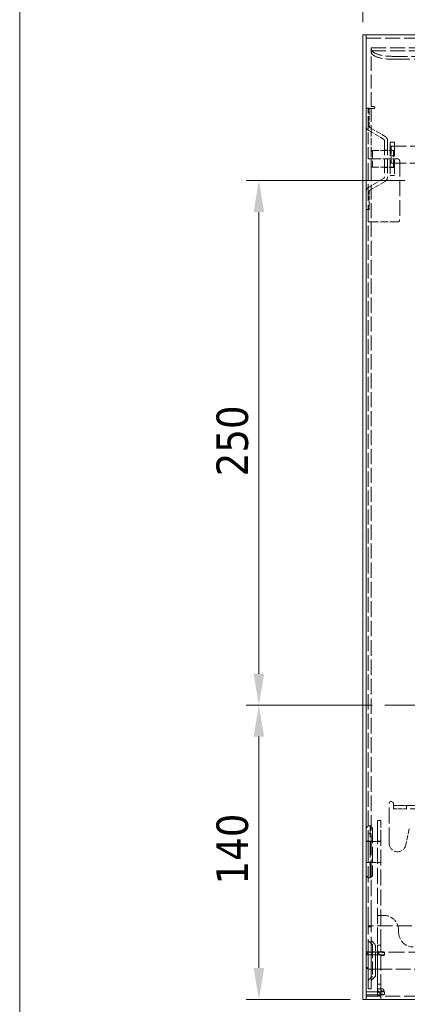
# Model space of a CAD drawing. Header units: millimetres. Extents: x 110 to 3135, y 110 to 2200.
# Tile 2 of 256: x 110 to 448, y 873 to 1734. Entities that reach past the tile are written whole.
import ezdxf

# ---------------------------------------------------------------- set-up
doc = ezdxf.new("R2010")
doc.units = ezdxf.units.MM
doc.header["$LTSCALE"] = 11
doc.linetypes.add('CHAIN', pattern=[0.3543, 0.2362, -0.0295, 0.0591, -0.0295])
doc.linetypes.add('DASHED', pattern=[0.2068, 0.1655, -0.0413])
for name, color, linetype, lineweight in [('Border (ISO)', 7, 'Continuous', 9), ('Center Mark (ISO)', 7, 'Continuous', 9), ('Dimension (ISO)', 7, 'Continuous', 9), ('Hidden (ISO)', 7, 'DASHED', 9), ('Visible (ISO)', 7, 'Continuous', 18)]:
    doc.layers.add(name, color=color, linetype=linetype, lineweight=lineweight)
doc.styles.add('Note Text (ISO)', font='tahoma.ttf')
doc.dimstyles.new('Default (ISO)', dxfattribs={"dimscale": 11, "dimtxt": 2.5, "dimasz": 2.5, "dimexe": 1, "dimexo": 1, "dimgap": 0.762, "dimtad": 1, "dimrnd": 1e-08, "dimtxsty": 'Note Text (ISO)', "dimcen": 0.09, "dimdle": 10, "dimclrd": 256, "dimclre": 256, "dimclrt": 256, "dimazin": 2, "dimtfac": 1, "dimtmove": 0, "dimatfit": 3, "dimfxl": 0, "dimtolj": 1, "dimtzin": 0, "dimlwd": -1, "dimlwe": -1, "dimarcsym": 0})

# ---------------------------------------------------------------- blocks, each defined once
blk = doc.blocks.new('Borders Dandryerramme')
at = {"layer": 'Border (ISO)'}
blk.add_line((10, 10), (10, 200), dxfattribs=at)
blk = doc.blocks.new('*D6')
at = {"layer": 'Defpoints', "color": 0}
for p in [(457.26, 1593.18), (318.75, 1134.84), (428.75, 1134.84)]:
    blk.add_point(p, dxfattribs=at)
at = {"layer": 'Dimension (ISO)'}
for p, q in [((446.26, 1593.18), (307.75, 1593.18)), ((318.75, 1565.68), (318.75, 1162.34)), ((417.75, 1134.84), (307.75, 1134.84))]:
    blk.add_line(p, q, dxfattribs=at)
for points in [[(314.17, 1565.68), (323.34, 1565.68), (318.75, 1593.18)], [(314.17, 1162.34), (323.34, 1162.34), (318.75, 1134.84)]]:
    blk.add_solid(points, dxfattribs=at)
at = {"layer": 'Dimension (ISO)', "insert": (281.73, 1334.81), "char_height": 27.5, "attachment_point": 1, "rotation": 90, "style": 'Note Text (ISO)'}
blk.add_mtext('\\A1;250', dxfattribs=at)
blk = doc.blocks.new('*D7')
at = {"layer": 'Defpoints', "color": 0}
for p in [(428.75, 1134.84), (318.75, 877.72), (409.6, 877.72)]:
    blk.add_point(p, dxfattribs=at)
at = {"layer": 'Dimension (ISO)'}
for p, q in [((417.75, 1134.84), (307.75, 1134.84)), ((318.75, 1107.34), (318.75, 905.22)), ((398.6, 877.72), (307.75, 877.72))]:
    blk.add_line(p, q, dxfattribs=at)
for points in [[(314.17, 1107.34), (323.34, 1107.34), (318.75, 1134.84)], [(314.17, 905.22), (323.34, 905.22), (318.75, 877.72)]]:
    blk.add_solid(points, dxfattribs=at)
at = {"layer": 'Dimension (ISO)', "insert": (281.75, 978.16), "char_height": 27.5, "attachment_point": 1, "rotation": 90, "style": 'Note Text (ISO)'}
blk.add_mtext('\\A1;140', dxfattribs=at)
blk = doc.blocks.new('*D9')
at = {"layer": 'Defpoints', "color": 0}
for p in [(491.18, 1072.42), (409.6, 877.72), (409.6, 738.32)]:
    blk.add_point(p, dxfattribs=at)
at = {"layer": 'Dimension (ISO)'}
for p, q in [((491.18, 1061.42), (491.18, 727.32)), ((409.6, 866.72), (409.6, 727.32)), ((382.1, 738.32), (354.6, 738.32)), ((409.6, 738.32), (437.1, 738.32)), ((463.68, 738.32), (437.1, 738.32)), ((491.18, 738.32), (463.68, 738.32)), ((518.68, 738.32), (546.18, 738.32))]:
    blk.add_line(p, q, dxfattribs=at)
for points in [[(382.1, 742.9), (382.1, 733.73), (409.6, 738.32)], [(518.68, 742.9), (518.68, 733.73), (491.18, 738.32)]]:
    blk.add_solid(points, dxfattribs=at)
at = {"layer": 'Dimension (ISO)', "insert": (415.05, 781.03), "char_height": 27.5, "attachment_point": 1, "style": 'Note Text (ISO)'}
blk.add_mtext('\\A1;44,5', dxfattribs=at)
blk = doc.blocks.new('*D13')
at = {"layer": 'Defpoints', "color": 0}
for p in [(1029.26, 1893.68), (409.6, 1720.5), (1029.26, 1720.5)]:
    blk.add_point(p, dxfattribs=at)
at = {"layer": 'Dimension (ISO)'}
for p, q in [((409.6, 1731.5), (409.6, 1904.68)), ((1029.26, 1731.5), (1029.26, 1904.68)), ((437.1, 1893.68), (1001.76, 1893.68))]:
    blk.add_line(p, q, dxfattribs=at)
for points in [[(437.1, 1898.27), (437.1, 1889.1), (409.6, 1893.68)], [(1001.76, 1898.27), (1001.76, 1889.1), (1029.26, 1893.68)]]:
    blk.add_solid(points, dxfattribs=at)
at = {"layer": 'Dimension (ISO)', "insert": (690.04, 1930.82), "char_height": 27.5, "attachment_point": 1, "style": 'Note Text (ISO)'}
blk.add_mtext('\\A1;338', dxfattribs=at)

msp = doc.modelspace()

# ---------------------------------------------------------------- linework, layer by layer
at = {"layer": 'Center Mark (ISO)', "linetype": 'CHAIN', "ltscale": 12.612104}
msp.add_line((553.604, 1134.842), (428.754, 1134.842), dxfattribs=at)
at = {"layer": 'Hidden (ISO)', "ltscale": 7.296949}
for p, q in [((412.346, 1717.763), (1026.513, 1717.763)), ((412.346, 880.467), (1026.513, 880.467))]:
    msp.add_line(p, q, dxfattribs=at)
at = {"layer": 'Hidden (ISO)', "ltscale": 0.276793}
msp.add_line((416.929, 1708.912), (416.929, 1709.188), dxfattribs=at)
at = {"layer": 'Hidden (ISO)', "ltscale": 7.188039}
for p, q in [((416.929, 1709.188), (1021.929, 1709.188)), ((416.929, 1706.438), (1021.929, 1706.438))]:
    msp.add_line(p, q, dxfattribs=at)
at = {"layer": 'Hidden (ISO)', "ltscale": 0.453516}
msp.add_line((416.929, 1708.912), (416.929, 1708.015), dxfattribs=at)
at = {"layer": 'Hidden (ISO)', "ltscale": 0.475844}
for p, q in [((416.929, 1708.015), (416.929, 1705.431)), ((415.096, 1656.519), (412.346, 1656.519)), ((416.929, 1656.151), (414.179, 1656.151)), ((428.436, 1619.759), (431.186, 1619.759)), ((414.179, 1612.169), (416.929, 1612.169)), ((428.436, 1604.542), (431.186, 1604.542)), ((412.346, 1567.782), (415.096, 1567.782)), ((416.929, 1557.132), (414.179, 1557.132)), ((436.179, 1047.079), (436.179, 1044.329)), ((447.638, 1044.329), (447.638, 1047.079)), ((425.179, 1034.131), (422.429, 1034.131)), ((414.179, 1022.745), (416.929, 1022.745)), ((425.179, 1015.889), (422.429, 1015.889)), ((425.179, 997.372), (422.429, 997.372)), ((425.179, 951.051), (422.429, 951.051)), ((416.929, 941.884), (414.179, 941.884)), ((414.179, 941.165), (416.929, 941.165)), ((425.179, 925.058), (422.429, 925.058)), ((420.596, 919.151), (417.846, 919.151)), ((425.179, 919.151), (422.429, 919.151)), ((428.388, 919.068), (428.388, 916.378)), ((420.596, 904.117), (417.846, 904.117)), ((425.179, 904.117), (422.429, 904.117)), ((425.179, 891.147), (422.429, 891.147)), ((425.179, 886.884), (422.429, 886.884)), ((422.429, 880.834), (425.179, 880.834)), ((425.179, 880.467), (425.179, 877.717)), ((428.388, 884.585), (428.388, 881.895))]:
    msp.add_line(p, q, dxfattribs=at)
at = {"layer": 'Hidden (ISO)', "ltscale": 0.148262}
msp.add_line((416.929, 1704.605), (416.929, 1705.431), dxfattribs=at)
at = {"layer": 'Hidden (ISO)', "ltscale": 6.831515}
msp.add_line((416.929, 1657.984), (416.929, 1704.605), dxfattribs=at)
at = {"layer": 'Hidden (ISO)', "ltscale": 7.3482}
msp.add_line((435.263, 1701.745), (1003.596, 1701.745), dxfattribs=at)
at = {"layer": 'Hidden (ISO)', "ltscale": 8.32796}
msp.add_line((435.263, 1699.161), (492.096, 1699.161), dxfattribs=at)
at = {"layer": 'Hidden (ISO)', "ltscale": 6.329772}
for p, q in [((414.179, 1637.817), (414.179, 1656.151)), ((416.929, 1656.151), (416.929, 1637.817)), ((417.846, 925.384), (417.846, 897.884))]:
    msp.add_line(p, q, dxfattribs=at)
at = {"layer": 'Hidden (ISO)', "ltscale": 0.996715}
for p, q in [((415.096, 1656.519), (415.096, 1652.852)), ((415.096, 1571.449), (415.096, 1567.782))]:
    msp.add_line(p, q, dxfattribs=at)
at = {"layer": 'Hidden (ISO)', "ltscale": 2.08029}
for p, q in [((415.096, 1640.832), (415.096, 1652.852)), ((415.096, 1571.449), (415.096, 1583.469))]:
    msp.add_line(p, q, dxfattribs=at)
at = {"layer": 'Hidden (ISO)', "ltscale": 0.39652}
msp.add_line((416.929, 1657.984), (419.221, 1657.984), dxfattribs=at)
at = {"layer": 'Hidden (ISO)', "ltscale": 0.498307}
for p, q in [((418.763, 1656.151), (416.929, 1656.151)), ((436.179, 1048.912), (436.179, 1047.079)), ((427.013, 951.051), (425.179, 951.051)), ((418.763, 941.884), (416.929, 941.884)), ((427.013, 886.884), (425.179, 886.884))]:
    msp.add_line(p, q, dxfattribs=at)
at = {"layer": 'Hidden (ISO)', "ltscale": 0.079224}
msp.add_line((419.221, 1656.151), (418.763, 1656.151), dxfattribs=at)
at = {"layer": 'Hidden (ISO)', "ltscale": 5.637492}
msp.add_line((414.179, 1612.169), (414.179, 1637.817), dxfattribs=at)
at = {"layer": 'Hidden (ISO)', "ltscale": 2.574201}
for p, q in [((414.638, 1636.863), (427.519, 1629.426)), ((416.013, 1639.244), (428.894, 1631.807)), ((427.519, 1594.876), (414.638, 1587.439)), ((428.894, 1592.494), (416.013, 1585.057))]:
    msp.add_line(p, q, dxfattribs=at)
at = {"layer": 'Hidden (ISO)', "ltscale": 3.331507}
msp.add_line((416.929, 1637.817), (416.929, 1618.567), dxfattribs=at)
at = {"layer": 'Hidden (ISO)', "ltscale": 6.896054}
for p, q in [((428.436, 1627.838), (428.436, 1596.464)), ((431.186, 1627.838), (431.186, 1596.464))]:
    msp.add_line(p, q, dxfattribs=at)
at = {"layer": 'Hidden (ISO)', "ltscale": 6.751757}
for p, q in [((433.429, 1626.817), (433.429, 1597.484)), ((437.096, 1626.817), (437.096, 1597.484))]:
    msp.add_line(p, q, dxfattribs=at)
at = {"layer": 'Hidden (ISO)', "ltscale": 0.634492}
for p, q in [((433.429, 1626.817), (437.096, 1626.817)), ((433.429, 1623.242), (437.096, 1623.242)), ((433.429, 1619.576), (437.096, 1619.576)), ((433.429, 1614.901), (437.096, 1614.901)), ((433.429, 1608.392), (437.096, 1608.392)), ((433.429, 1604.726), (437.096, 1604.726)), ((433.429, 1597.484), (437.096, 1597.484))]:
    msp.add_line(p, q, dxfattribs=at)
at = {"layer": 'Hidden (ISO)', "ltscale": 0.224262}
for p, q in [((416.929, 1618.567), (417.846, 1619.484)), ((433.429, 1622.234), (434.346, 1623.151)), ((437.096, 1618.567), (436.179, 1619.484)), ((433.429, 1609.401), (434.346, 1608.484)), ((416.929, 1605.734), (417.846, 1604.817)), ((437.096, 1605.734), (436.179, 1604.817))]:
    msp.add_line(p, q, dxfattribs=at)
at = {"layer": 'Hidden (ISO)', "ltscale": 3.488751}
msp.add_line((416.929, 1605.734), (416.929, 1618.567), dxfattribs=at)
at = {"layer": 'Hidden (ISO)', "ltscale": 3.987158}
for p, q in [((417.846, 1619.484), (417.846, 1604.817)), ((434.346, 1623.151), (434.346, 1608.484)), ((436.179, 1604.817), (436.179, 1619.484))]:
    msp.add_line(p, q, dxfattribs=at)
at = {"layer": 'Hidden (ISO)', "ltscale": 3.172859}
for p, q in [((417.846, 1619.484), (436.179, 1619.484)), ((417.846, 1604.817), (436.179, 1604.817))]:
    msp.add_line(p, q, dxfattribs=at)
at = {"layer": 'Hidden (ISO)', "ltscale": 7.241872}
msp.add_line((434.346, 1623.151), (1010.929, 1623.151), dxfattribs=at)
at = {"layer": 'Hidden (ISO)', "ltscale": 0.003073}
for p, q in [((414.179, 1612.151), (414.179, 1612.169)), ((414.179, 1557.132), (414.179, 1557.151)), ((416.929, 1557.151), (416.929, 1557.132))]:
    msp.add_line(p, q, dxfattribs=at)
at = {"layer": 'Hidden (ISO)', "ltscale": 1.245918}
for p, q in [((418.763, 1612.151), (414.179, 1612.151)), ((418.763, 1557.151), (414.179, 1557.151))]:
    msp.add_line(p, q, dxfattribs=at)
at = {"layer": 'Hidden (ISO)', "ltscale": 8.059317}
msp.add_line((414.179, 1557.151), (414.179, 1612.151), dxfattribs=at)
at = {"layer": 'Hidden (ISO)', "ltscale": 3.648803}
for p, q in [((418.763, 1612.151), (439.846, 1612.151)), ((439.846, 1557.151), (418.763, 1557.151))]:
    msp.add_line(p, q, dxfattribs=at)
at = {"layer": 'Hidden (ISO)', "ltscale": 7.522029}
msp.add_line((441.679, 1610.317), (441.679, 1558.984), dxfattribs=at)
at = {"layer": 'Hidden (ISO)', "ltscale": 7.119063}
msp.add_line((416.929, 1605.734), (416.929, 1557.151), dxfattribs=at)
at = {"layer": 'Hidden (ISO)', "ltscale": 7.153829}
msp.add_line((434.346, 1608.484), (987.646, 1608.484), dxfattribs=at)
at = {"layer": 'Hidden (ISO)', "ltscale": 0.158548}
for p, q in [((436.179, 1604.817), (437.096, 1604.817)), ((427.013, 951.051), (427.929, 951.051))]:
    msp.add_line(p, q, dxfattribs=at)
at = {"layer": 'Hidden (ISO)', "ltscale": 7.267459}
for p, q in [((414.179, 1259.556), (414.179, 1557.132)), ((416.929, 1557.132), (416.929, 1259.556))]:
    msp.add_line(p, q, dxfattribs=at)
at = {"layer": 'Hidden (ISO)', "ltscale": 7.463058}
for p, q in [((414.179, 1012.097), (414.179, 1259.556)), ((416.929, 1259.556), (416.929, 1012.097))]:
    msp.add_line(p, q, dxfattribs=at)
at = {"layer": 'Hidden (ISO)', "ltscale": 7.656351}
msp.add_line((432.513, 1014.079), (432.513, 1048.912), dxfattribs=at)
at = {"layer": 'Hidden (ISO)', "ltscale": 1.624257}
for p, q in [((436.179, 1047.079), (442.909, 1047.079)), ((442.909, 1044.329), (436.179, 1044.329))]:
    msp.add_line(p, q, dxfattribs=at)
at = {"layer": 'Hidden (ISO)', "ltscale": 1.488863}
for p, q in [((442.909, 1047.079), (447.638, 1047.079)), ((447.638, 1044.329), (442.909, 1044.329))]:
    msp.add_line(p, q, dxfattribs=at)
at = {"layer": 'Hidden (ISO)', "ltscale": 7.241174}
for p, q in [((447.638, 1047.079), (991.221, 1047.079)), ((991.221, 1044.329), (447.638, 1044.329))]:
    msp.add_line(p, q, dxfattribs=at)
at = {"layer": 'Hidden (ISO)', "ltscale": 3.391142}
for p, q in [((422.429, 1027.44), (422.429, 1034.131)), ((425.179, 1034.131), (425.179, 1027.44))]:
    msp.add_line(p, q, dxfattribs=at)
at = {"layer": 'Hidden (ISO)', "ltscale": 0.448624}
for p, q in [((412.346, 1027.439), (414.179, 1029.272)), ((417.846, 1027.439), (416.013, 1029.272)), ((412.346, 985.822), (414.179, 983.989)), ((417.846, 985.822), (416.013, 983.989)), ((412.346, 917.134), (414.179, 918.967))]:
    msp.add_line(p, q, dxfattribs=at)
at = {"layer": 'Hidden (ISO)', "ltscale": 0.317196}
for p, q in [((416.013, 1029.272), (414.179, 1029.272)), ((416.013, 983.989), (414.179, 983.989)), ((440.763, 936.384), (440.763, 938.217)), ((427.013, 885.051), (425.179, 885.051))]:
    msp.add_line(p, q, dxfattribs=at)
at = {"layer": 'Hidden (ISO)', "ltscale": 7.817269}
msp.add_line((416.013, 983.989), (416.013, 1029.272), dxfattribs=at)
at = {"layer": 'Hidden (ISO)', "ltscale": 7.184292}
msp.add_line((417.846, 1027.439), (417.846, 985.822), dxfattribs=at)
at = {"layer": 'Hidden (ISO)', "ltscale": 7.64938}
for p, q in [((422.429, 1027.44), (422.429, 925.058)), ((425.179, 925.058), (425.179, 1027.44))]:
    msp.add_line(p, q, dxfattribs=at)
at = {"layer": 'Hidden (ISO)', "ltscale": 2.52335}
msp.add_line((449.929, 1026.912), (447.033, 1012.622), dxfattribs=at)
at = {"layer": 'Hidden (ISO)', "ltscale": 0.951788}
for p, q in [((417.846, 1015.889), (412.346, 1015.889)), ((417.846, 997.372), (412.346, 997.372))]:
    msp.add_line(p, q, dxfattribs=at)
at = {"layer": 'Hidden (ISO)', "ltscale": 2.220972}
for p, q in [((412.346, 1015.797), (425.179, 1015.797)), ((412.346, 997.464), (425.179, 997.464))]:
    msp.add_line(p, q, dxfattribs=at)
at = {"layer": 'Hidden (ISO)', "ltscale": 7.839006}
for p, q in [((414.179, 1012.097), (414.179, 950.139)), ((416.929, 950.139), (416.929, 1012.097))]:
    msp.add_line(p, q, dxfattribs=at)
at = {"layer": 'Hidden (ISO)', "ltscale": 8.658123}
for p, q in [((414.179, 950.139), (414.179, 916.664)), ((416.929, 916.664), (416.929, 950.139))]:
    msp.add_line(p, q, dxfattribs=at)
at = {"layer": 'Hidden (ISO)', "ltscale": 7.342933}
msp.add_line((1020.096, 941.884), (418.763, 941.884), dxfattribs=at)
at = {"layer": 'Hidden (ISO)', "ltscale": 0.897348}
for p, q in [((417.846, 925.384), (414.179, 929.051)), ((417.846, 897.884), (414.179, 894.217))]:
    msp.add_line(p, q, dxfattribs=at)
at = {"layer": 'Hidden (ISO)', "ltscale": 0.7972}
msp.add_line((420.391, 925.589), (417.134, 928.846), dxfattribs=at)
at = {"layer": 'Hidden (ISO)', "ltscale": 2.767161}
msp.add_line((420.596, 925.095), (420.596, 916.664), dxfattribs=at)
at = {"layer": 'Hidden (ISO)', "ltscale": 0.79314}
for p, q in [((422.429, 925.058), (422.429, 920.575)), ((425.179, 920.575), (425.179, 925.058))]:
    msp.add_line(p, q, dxfattribs=at)
at = {"layer": 'Hidden (ISO)', "ltscale": 3.255856}
msp.add_line((422.429, 920.575), (422.429, 916.664), dxfattribs=at)
at = {"layer": 'Hidden (ISO)', "ltscale": 7.16999}
msp.add_line((425.179, 886.664), (425.179, 920.575), dxfattribs=at)
at = {"layer": 'Hidden (ISO)', "ltscale": 2.538267}
msp.add_line((427.013, 919.354), (412.346, 919.354), dxfattribs=at)
at = {"layer": 'Hidden (ISO)', "ltscale": 7.736944}
msp.add_line((414.179, 918.967), (502.179, 918.967), dxfattribs=at)
at = {"layer": 'Hidden (ISO)', "ltscale": 1.110436}
msp.add_line((414.179, 904.301), (420.596, 904.301), dxfattribs=at)
at = {"layer": 'Hidden (ISO)', "ltscale": 7.011605}
msp.add_line((422.429, 904.301), (502.179, 904.301), dxfattribs=at)
at = {"layer": 'Hidden (ISO)', "ltscale": 1.008919}
msp.add_line((425.179, 880.834), (425.179, 886.664), dxfattribs=at)
at = {"layer": 'Hidden (ISO)', "ltscale": 0.599603}
msp.add_line((422.429, 880.834), (422.429, 884.299), dxfattribs=at)
at = {"layer": 'Hidden (ISO)', "ltscale": 0.673784}
msp.add_line((423.119, 884.299), (427.013, 884.299), dxfattribs=at)
at = {"layer": 'Hidden (ISO)', "ltscale": 0.147014}
msp.add_line((425.179, 880.834), (425.179, 880.467), dxfattribs=at)
at = {"layer": 'Hidden (ISO)', "ltscale": 0.498307}
for centre, radius, start, end in [((419.221, 1657.067), 0.917, 270, 90), ((439.846, 1610.317), 1.833, 0, 90), ((439.846, 1558.984), 1.833, 270, 0), ((427.013, 885.967), 0.917, 270, 90)]:
    msp.add_arc(centre, radius, start, end, dxfattribs=at)
at = {"layer": 'Hidden (ISO)', "ltscale": 0.830579}
for centre, start, end in [((416.929, 1640.832), 180, 240), ((426.602, 1627.838), 0, 60), ((426.602, 1596.464), 300, 0), ((416.929, 1583.469), 120, 180)]:
    msp.add_arc(centre, 4.583, start, end, dxfattribs=at)
at = {"layer": 'Hidden (ISO)', "ltscale": 0.332172}
for centre, start, end in [((416.929, 1640.832), 180, 240), ((426.602, 1627.838), 0, 60), ((426.602, 1596.464), 300, 0), ((416.929, 1583.469), 120, 180)]:
    msp.add_arc(centre, 1.833, start, end, dxfattribs=at)
at = {"layer": 'Hidden (ISO)', "ltscale": 0.996715}
msp.add_arc((434.346, 1048.912), 1.833, 0, 180, dxfattribs=at)
at = {"layer": 'Hidden (ISO)', "ltscale": 3.733372}
msp.add_arc((439.846, 1014.079), 7.333, 180, 348.543143, dxfattribs=at)
at = {"layer": 'Hidden (ISO)', "ltscale": 3.488751}
for centre, start, end in [((427.929, 938.217), 0, 90), ((453.596, 936.384), 180, 270)]:
    msp.add_arc(centre, 12.833, start, end, dxfattribs=at)
at = {"layer": 'Hidden (ISO)', "ltscale": 0.094847}
for centre, start, end in [((417.628, 929.34), 180, 225), ((419.897, 925.095), 0, 45)]:
    msp.add_arc(centre, 0.699, start, end, dxfattribs=at)
at = {"layer": 'Hidden (ISO)', "ltscale": 6.329772}
for centre in [(435.263, 1708.015), (435.263, 1705.431)]:
    msp.add_ellipse(centre, major_axis=(-18.333, 0), ratio=0.3420201, start_param=0, end_param=1.5707963, dxfattribs=at)
at = {"layer": 'Hidden (ISO)', "ltscale": 0.840914}
msp.add_ellipse((427.013, 920.575), major_axis=(-4.583, 0), ratio=0.9781476, start_param=0, end_param=1.0602262, dxfattribs=at)
at = {"layer": 'Hidden (ISO)', "ltscale": 0.498307}
for centre in [(427.013, 920.575), (427.013, 886.664)]:
    msp.add_ellipse(centre, major_axis=(-1.833, 0), ratio=0.9781476, start_param=0, end_param=1.5707963, dxfattribs=at)
at = {"layer": 'Hidden (ISO)', "ltscale": 0.747511}
for centre in [(427.013, 919.068), (427.013, 884.585)]:
    msp.add_ellipse(centre, major_axis=(1.375, 0), ratio=0.2079117, start_param=4.712389, end_param=7.8539816, dxfattribs=at)
at = {"layer": 'Visible (ISO)'}
for p, q in [((409.596, 1397.501), (409.596, 1720.501)), ((412.346, 1720.501), (409.596, 1720.501)), ((412.346, 1720.501), (412.346, 1397.501)), ((412.346, 1720.501), (1026.513, 1720.501)), ((412.346, 1720.501), (412.346, 1397.501)), ((409.596, 1397.501), (409.596, 927.956)), ((412.346, 927.956), (412.346, 1397.501)), ((412.346, 927.874), (412.346, 1397.501)), ((409.596, 924.369), (409.596, 927.956)), ((409.596, 924.369), (409.596, 877.717)), ((412.346, 927.874), (412.346, 924.287)), ((412.346, 916.664), (412.346, 924.287)), ((412.346, 881.688), (412.346, 916.664)), ((412.346, 916.664), (427.013, 916.664)), ((414.179, 916.664), (414.179, 913.946)), ((414.179, 887.498), (414.179, 913.946)), ((416.929, 913.946), (416.929, 916.664)), ((416.929, 913.946), (416.929, 887.498)), ((420.596, 916.664), (420.596, 898.173)), ((422.429, 916.664), (422.429, 886.664)), ((412.346, 906.134), (414.179, 904.301)), ((420.596, 904.301), (422.429, 904.301)), ((420.391, 897.679), (417.134, 894.422)), ((414.179, 887.498), (414.179, 886.884)), ((414.179, 886.884), (416.929, 886.884)), ((416.929, 886.884), (416.929, 887.498)), ((422.429, 884.299), (422.429, 886.664)), ((412.346, 877.717), (409.596, 877.717)), ((412.346, 884.299), (423.119, 884.299)), ((412.346, 881.609), (412.346, 881.688)), ((412.346, 877.797), (412.346, 881.609)), ((427.013, 881.609), (412.346, 881.609)), ((412.346, 877.797), (412.346, 877.717)), ((412.346, 877.717), (1026.513, 877.717))]:
    msp.add_line(p, q, dxfattribs=at)
for centre, start, end in [((419.897, 898.173), 315, 0), ((417.628, 893.928), 135, 180)]:
    msp.add_arc(centre, 0.699, start, end, dxfattribs=at)
for centre, major_axis, ratio, start_param, end_param in [((427.013, 920.575), (-4.583, 0), 0.9781476, 1.0602262, 1.5707963), ((427.013, 916.378), (1.375, 0), 0.2079117, 4.712389, 7.8539816), ((427.013, 886.664), (-4.583, 0), 0.9781476, 0, 1.5707963), ((427.013, 881.895), (1.375, 0), 0.2079117, 4.712389, 7.8539816)]:
    msp.add_ellipse(centre, major_axis=major_axis, ratio=ratio, start_param=start_param, end_param=end_param, dxfattribs=at)

# ---------------------------------------------------------------- block references
at = {"xscale": 11, "yscale": 11, "zscale": 11}
msp.add_blockref('Borders Dandryerramme', (0, 0), dxfattribs=at)

# ---------------------------------------------------------------- dimensions: what is measured, and where the dimension line sits
at = {"layer": 'Dimension (ISO)'}
for base, p1, p2, angle, override, picture, middle in [((1029.263, 1893.684), (409.596, 1720.501), (1029.263, 1720.501), 180, {"dimdec": 2, "dimlfac": 0.545455, "dimtp": 0, "dimtm": 0, "dimtdec": 2, "dimtofl": 0, "dimatfit": 1}, '*D13', (719.429, 1893.684)), ((318.754, 1134.842), (457.263, 1593.176), (428.754, 1134.842), 90, {"dimdec": 2, "dimlfac": 0.545455, "dimtp": 0, "dimtm": 0, "dimtdec": 2, "dimtofl": 0, "dimatfit": 1}, '*D6', (318.754, 1364.009)), ((318.754, 877.717), (428.754, 1134.842), (409.596, 877.717), 90, {"dimdec": 0, "dimlfac": 0.545455, "dimtp": 0, "dimtm": 0, "dimtdec": 0, "dimtofl": 0, "dimatfit": 1}, '*D7', (318.754, 1006.28)), ((409.596, 738.316), (491.179, 1072.417), (409.596, 877.717), 180, {"dimdec": 2, "dimlfac": 0.545455, "dimtp": 0, "dimtm": 0, "dimtdec": 2, "dimtofl": 0}, '*D9', (450.388, 738.316))]:
    dim = msp.add_linear_dim(base=base, p1=p1, p2=p2, angle=angle, dimstyle='Default (ISO)', override=override, dxfattribs=at)
    dim.commit()
    dim.dimension.update_dxf_attribs({"geometry": picture, "text_midpoint": middle, "dimtype": 160})

doc.saveas('drawing.dxf')
